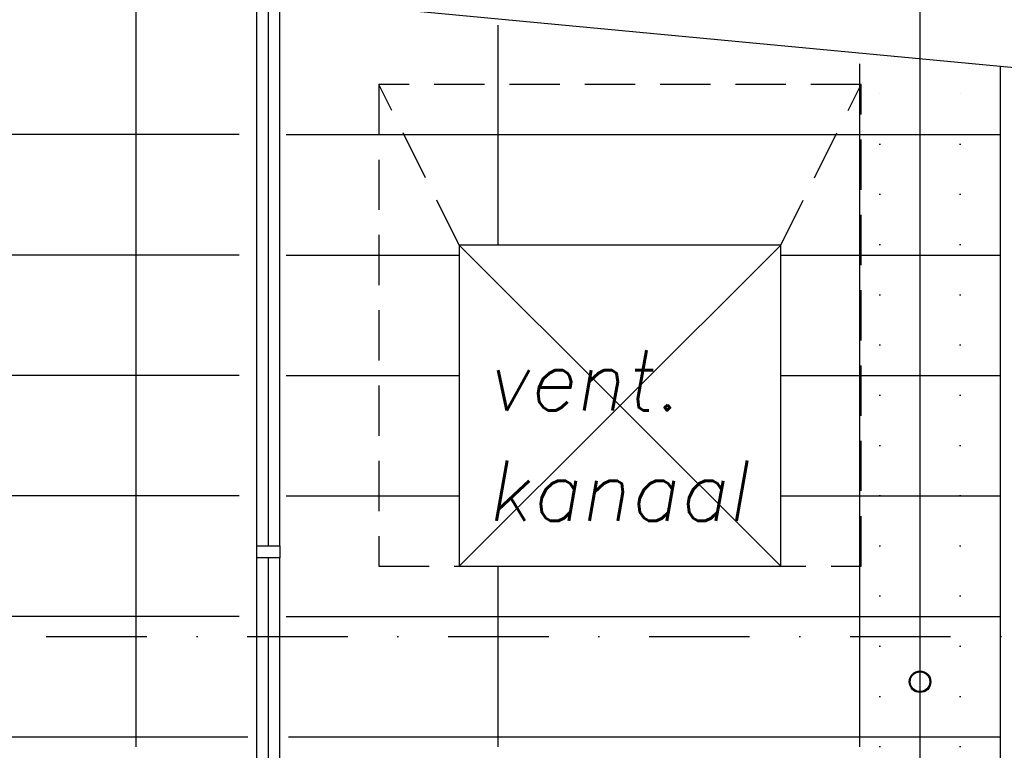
# Model space of a CAD drawing. Extents: x -19795 to 103381, y 127200 to 154480.
# Tile 14 of 76: x 8592 to 13492, y 142249 to 145888. Entities that reach past the tile are written whole.
import ezdxf

# ---------------------------------------------------------------- set-up
doc = ezdxf.new("R2010")
doc.units = 0
doc.header["$LTSCALE"] = 1000
doc.header["$MEASUREMENT"] = 0
for name, pattern in [('DASHDOT', [1, 0.5, -0.25, 0, -0.25]), ('DOT', [0.25, 0, -0.25]), ('HIDDEN', [0.375, 0.25, -0.125])]:
    doc.linetypes.add(name, pattern=pattern)
for name, color, linetype in [('B02', 7, 'CONTINUOUS'), ('B03', 7, 'CONTINUOUS'), ('B08', 7, 'CONTINUOUS')]:
    doc.layers.add(name, color=color, linetype=linetype)
doc.styles.add('TXT', font='txt.shx')

msp = doc.modelspace()

# ---------------------------------------------------------------- linework, layer by layer
at = {"layer": 'B02', "color": 5, "linetype": 'Continuous'}
msp.add_line((13072.5, 151594.9), (13072.5, 127199.6), dxfattribs=at)
at = {"layer": 'B02', "color": 5, "linetype": 'DASHDOT'}
msp.add_line((-16278, 142816), (87058.3, 142816), dxfattribs=at)
at = {"layer": 'B03', "color": 5, "linetype": 'Continuous'}
for p, q in [((9172.5, 142266), (9172.5, 146021)), ((9829.5, 143268), (9829.5, 145937.8)), ((10972.5, 144766), (10972.5, 145861)), ((12772.5, 142266), (12772.5, 145669)), ((13472.5, 137966), (13472.5, 145657.1)), ((9684, 145316), (-4503.5, 145316)), ((9919, 145316), (12445, 145316)), ((12380, 145316), (13472.5, 145316)), ((10780, 144766), (12380, 143166)), ((12380, 144766), (10780, 143166)), ((9684, 144716), (4572.5, 144716)), ((9919, 144716), (10780, 144716)), ((12380, 144716), (13472.5, 144716)), ((9684, 144116), (4572.5, 144116)), ((9919, 144116), (10780, 144116)), ((12380, 144116), (13472.5, 144116)), ((9684, 143516), (4572.5, 143516)), ((9919, 143516), (10780, 143516)), ((12380, 143516), (13472.5, 143516)), ((9829.5, 140586), (9829.5, 143208)), ((10972.5, 142266), (10972.5, 143166)), ((9684, 142916), (4572.5, 142916)), ((9919, 142916), (10780, 142916)), ((10507, 142916), (13472.5, 142916))]:
    msp.add_line(p, q, dxfattribs=at)
at = {"layer": 'B03', "color": 1, "linetype": 'Continuous'}
for p, q in [((9772.5, 143268), (9772.5, 145937.8)), ((9886.5, 143268), (9886.5, 145937.8)), ((9772.5, 140586), (9772.5, 143208)), ((9886.5, 140586), (9886.5, 143208))]:
    msp.add_line(p, q, dxfattribs=at)
at = {"layer": 'B03', "color": 1, "linetype": 'DOT'}
for p, q in [((12872.5, 138016), (12872.5, 145672)), ((13272.5, 138016), (13272.5, 145622))]:
    msp.add_line(p, q, dxfattribs=at)
at = {"layer": 'B03', "color": 7, "linetype": 'HIDDEN'}
for p, q in [((10780, 144766), (10380, 145566)), ((12380, 144766), (12780, 145566))]:
    msp.add_line(p, q, dxfattribs=at)
at = {"layer": 'B03', "color": 2, "linetype": 'Continuous'}
for points in [[(41424.9, 143298.6), (41413.2, 143174.7), (41164.3, 143198.2), (41149.7, 143043.9), (8492.1, 146127.5), (8518.3, 146404.3)], [(12380, 144766), (10780, 144766), (10780, 143166), (12380, 143166)]]:
    msp.add_lwpolyline(points, close=True, dxfattribs=at)
at = {"layer": 'B03', "color": 7, "linetype": 'Continuous'}
for points in [[(9930, 142316), (13472.5, 142316), (13472.5, 145643)], [(4572.5, 145316), (4572.5, 142316), (9727, 142316)]]:
    msp.add_lwpolyline(points, dxfattribs=at)
at = {"layer": 'B03', "color": 7, "linetype": 'HIDDEN'}
msp.add_lwpolyline([(10380, 143166), (12780, 143166), (12780, 145566), (10380, 145566)], close=True, dxfattribs=at)
at = {"layer": 'B03', "color": 7, "linetype": 'Continuous'}
msp.add_lwpolyline([(9772.5, 143268), (9886.5, 143268), (9886.5, 143208), (9772.5, 143208)], close=True, dxfattribs=at)
at = {"layer": 'B03', "color": 2, "linetype": 'Continuous'}
for radius in [54, 49]:
    msp.add_circle((13072.7, 142591), radius, dxfattribs=at)

# ---------------------------------------------------------------- texts
at = {"layer": 'B08', "color": 7, "linetype": 'Continuous', "style": 'TXT', "oblique": 10}
for s, p in [('vent.', (10913, 143942)), ('kanaal', (10913, 143392))]:
    msp.add_text(s, height=300, dxfattribs=at).set_placement(p)

doc.saveas('drawing.dxf')
